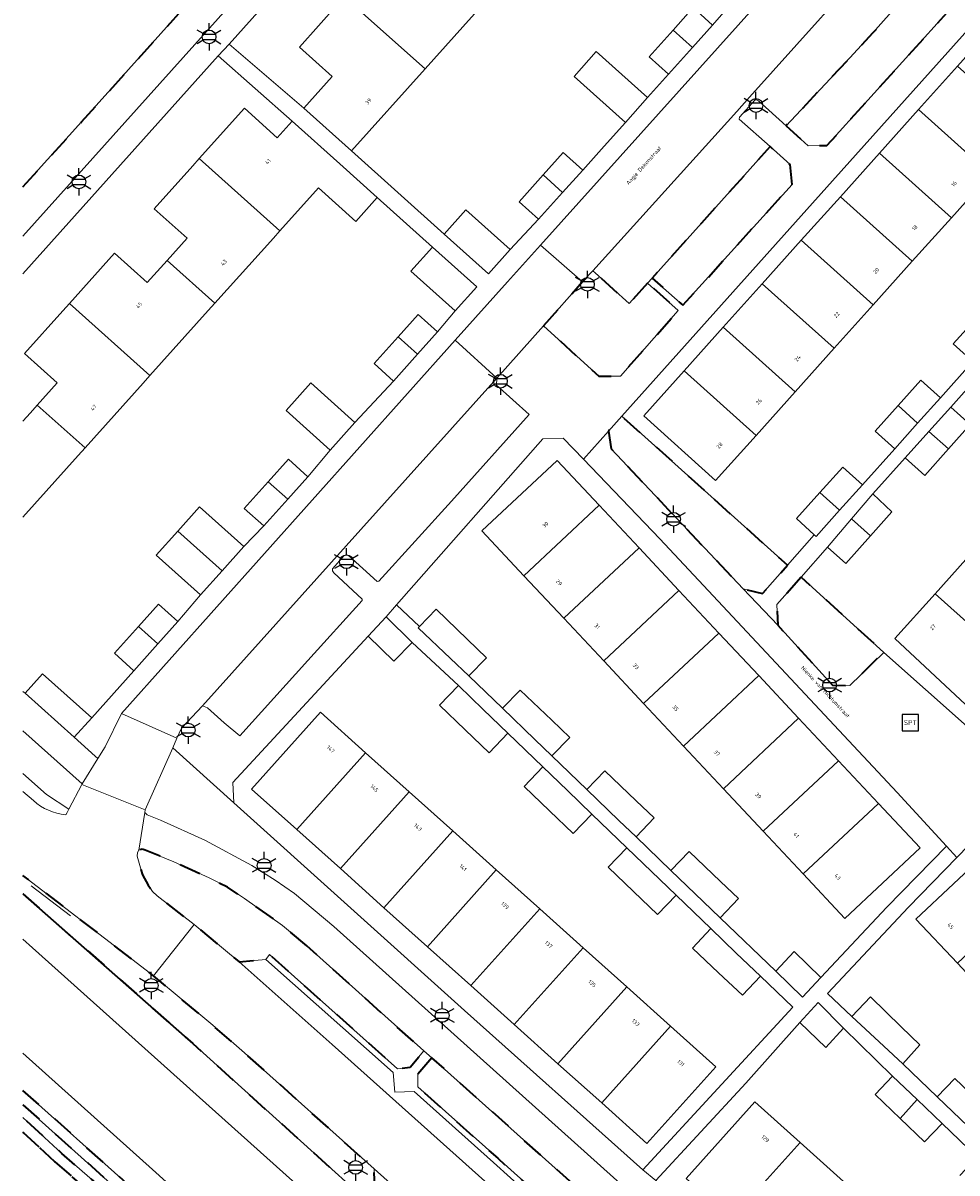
# Model space of a CAD drawing. Extents: x 105780 to 185197, y 477999 to 525027.
# Tile 22 of 256: x 105781 to 105867, y 478611 to 478717. Entities that reach past the tile are written whole.
import ezdxf
from ezdxf.enums import TextEntityAlignment as Align

# ---------------------------------------------------------------- set-up
doc = ezdxf.new("R2010")
doc.units = 0
doc.linetypes.add('XX-HIDDEN', pattern=[4, 2, -2])
for name, color, linetype, lineweight in [('B-GV-GR-MATERIAALGRENS-G', 252, 'XX-HIDDEN', 35), ('B-RO-IE-MEUBILAIR_WEGMEUBILAIR-S', 252, 'Continuous', 25), ('B-RO-IE-TERREINAFSCHEIDING_KUNSTMATIG_HEKWERK-G', 252, 'IE-TERREINAFSCHEIDING-KUNSTMATIG', 18), ('B-WE-GW-WATERGANG_SLOOT_INSTEEK-G', 252, 'Continuous', 30), ('B-XX-KG-KADASTRAAL_BEBOUWING-G', 252, 'Continuous', 20), ('B1-WE-OG-BEBOUWING-T18', 7, 'Continuous', 18), ('B1-WE-OG-TERREIN_ERF-GV', 252, 'Continuous', 18), ('B1-WE-OG-TOPOGRAFIE-T18', 10, 'Continuous', 18), ('B1-WE-VH-VERHARDING_ASFALT-GV', 252, 'Continuous', 18), ('B1-WE-VH-VERHARDING_BETONSTRAATSTEEN-GV', 252, 'Continuous', 18), ('B1-WE-VH-VERHARDING_HALFVERHARDING_SCHELP-GV', 252, 'Continuous', 18), ('B1-WE-VH-VERHARDING_OPEN-GV', 252, 'Continuous', 18), ('B1-WE-VH-VERHARDING_TEGEL-GV', 252, 'Continuous', 18)]:
    doc.layers.add(name, color=color, linetype=linetype, lineweight=lineweight)
doc.styles.add('NLCS-ISO', font='NLCS-ISO.ttf')
doc.styles.add('NLCS-ISO-M200-T18', font='NLCS-ISO.ttf', dxfattribs={"height": 0.36})
doc.linetypes.add('IE-TERREINAFSCHEIDING-KUNSTMATIG', pattern='A,4,[82,NLCS.SHX,S=0.75,R=90,X=0,Y=0],4,-2', length=10)

# ---------------------------------------------------------------- blocks, each defined once
blk = doc.blocks.new('B-SIE-WEG_LICHTMAST-SO')
at = {"ltscale": 0.1}
for p, q in [((0, 1.27), (0, 2.53)), ((-1.1, 0.63), (-2.19, 1.27)), ((1.1, 0.63), (2.19, 1.27)), ((-1.1, -0.63), (-2.19, -1.27)), ((0, -1.27), (0, -2.53)), ((1.1, -0.63), (2.19, -1.27))]:
    blk.add_line(p, q, dxfattribs=at)
at = {"flags": 128}
for points in [[(-1.16, 0.5), (1.16, 0.5)], [(-1.16, -0.5), (1.16, -0.5)]]:
    blk.add_lwpolyline(points, dxfattribs=at)
at = {"ltscale": 0.1}
blk.add_circle((0, 0), 1.27, dxfattribs=at)
at = {"style": 'NLCS-ISO'}
blk.add_attdef('TYPE', text='', height=1.8, dxfattribs=at).set_placement((0, 2.53), align=Align.BOTTOM_CENTER)
blk = doc.blocks.new('SIE-WEG_SPEELTOESTEL-SO')
at = {"flags": 128}
blk.add_lwpolyline([(-0.75, -0.75), (0.75, -0.75), (0.75, 0.75), (-0.75, 0.75)], close=True, dxfattribs=at)
at = {"style": 'NLCS-ISO'}
blk.add_text('SPT', height=0.45, dxfattribs=at).set_placement((0, 0), align=Align.MIDDLE_CENTER)

msp = doc.modelspace()

# ---------------------------------------------------------------- linework, layer by layer
at = {"layer": 'B-GV-GR-MATERIAALGRENS-G', "flags": 128}
for points in [[(105780.506, 478701.834), (105785.933, 478707.85), (105861.24, 478791.75), (105865.112, 478795.949)], [(105868.038, 478561.663), (105865.035, 478564.366), (105864.342, 478564.989), (105861.81, 478564.791), (105861.89, 478564.718), (105861.442, 478564.304), (105854.866, 478570.237), (105849.56, 478575.025), (105849.961, 478575.427), (105850.11, 478575.31), (105849.877, 478577.849), (105847.529, 478577.606), (105847.158, 478577.158), (105830.769, 478591.787), (105831.209, 478592.228), (105831.076, 478594.082), (105829.322, 478593.874), (105828.943, 478593.417), (105818.221, 478603.011), (105812.634, 478608.01), (105813.094, 478608.432), (105812.988, 478610.944), (105801.008, 478621.702), (105798.081, 478624.241), (105792.59, 478628.81), (105790.701, 478630.27), (105780.506, 478638.117)], [(105780.506, 478636.414), (105796.22, 478622.549), (105818.044, 478602.819), (105842.98, 478580.275), (105854.618, 478569.962), (105871.911, 478554.639), (105878.8, 478548.455), (105896.693, 478532.392), (105912.084, 478518.576), (105915.655, 478515.37), (105922.433, 478509.285), (105932.907, 478500), (105950.401, 478484.195), (105960.975, 478474.826), (105977.353, 478459.916), (105977.562, 478459.563), (105977.62, 478459.164), (105977.444, 478458.649), (105973.881, 478454.077), (105973.646, 478453.799), (105971.523, 478451.275), (105969.792, 478449.508), (105969.371, 478449.27), (105972.316, 478446.575), (105979.771, 478454.862), (105979.532, 478455.06), (105982.791, 478458.796), (105980.613, 478460.756), (105980.251, 478461.081), (105977.727, 478460.872), (105969.207, 478468.544), (105969.039, 478470.41), (105967.247, 478470.303), (105960.831, 478476.035), (105960.457, 478475.622), (105950.522, 478484.45), (105950.885, 478484.85), (105951.011, 478484.808), (105950.904, 478487.385), (105934.042, 478502.485), (105927.11, 478508.692), (105924.519, 478508.529), (105924.175, 478508.07), (105915.82, 478515.553), (105907.847, 478522.695), (105908.237, 478523.125), (105908.235, 478524.932), (105906.836, 478526.183), (105905.026, 478526.037), (105905.097, 478525.954), (105904.688, 478525.523), (105896.854, 478532.559), (105892.138, 478536.795), (105892.568, 478537.241), (105892.401, 478539.055), (105886.759, 478544.152), (105884.967, 478544.046), (105884.562, 478543.538), (105878.938, 478548.605), (105872.073, 478554.806), (105872.469, 478555.234), (105872.383, 478557.753), (105870.476, 478559.469), (105868.038, 478561.663)], [(105829.633, 478574.236), (105807.424, 478593.917), (105792.663, 478607.606), (105790.151, 478609.565), (105780.506, 478618.223)], [(105780.506, 478616.879), (105789.509, 478608.798), (105791.983, 478606.873), (105806.752, 478593.176), (105828.969, 478573.488), (105832.613, 478570.571), (105836.637, 478566.77), (105838.537, 478565.373), (105841.612, 478562.69), (105845.133, 478559.448), (105852.706, 478552.518), (105859.693, 478546.342), (105864.947, 478541.591), (105870.145, 478536.896), (105874.728, 478532.955), (105880.149, 478527.897), (105887.611, 478521.302), (105893.675, 478516.132), (105898.845, 478511.129), (105904.91, 478505.736), (105911.673, 478499.727), (105916.759, 478495.34), (105920.699, 478491.679), (105923.801, 478488.856), (105928.273, 478485.307), (105934.812, 478479.075), (105935.93, 478477.901), (105937.942, 478476.253), (105942.19, 478472.508), (105947.164, 478468.204), (105955.185, 478460.938), (105962.004, 478454.818), (105968.426, 478448.78), (105971.647, 478445.831), (105972.125, 478446.362), (105972.316, 478446.575), (105969.371, 478449.27), (105969.106, 478449.513), (105962.68, 478455.554), (105955.855, 478461.681), (105947.827, 478468.953), (105942.848, 478473.261), (105938.59, 478477.015), (105936.611, 478478.636), (105935.52, 478479.782), (105928.93, 478486.062), (105924.449, 478489.619), (105921.376, 478492.415), (105917.426, 478496.085), (105912.331, 478500.48), (105905.574, 478506.483), (105899.526, 478511.863), (105894.348, 478516.872), (105888.267, 478522.057), (105880.822, 478528.637), (105875.395, 478533.7), (105870.806, 478537.646), (105865.617, 478542.333), (105860.359, 478547.087), (105853.375, 478553.261), (105845.809, 478560.185), (105842.279, 478563.435), (105839.164, 478566.154), (105837.279, 478567.54), (105833.27, 478571.326), (105829.633, 478574.236)], [(105850.887, 478552.665), (105845.951, 478556.993), (105838.343, 478564.161), (105835.198, 478566.9), (105827.016, 478574.069), (105820.828, 478579.783), (105814.201, 478585.362), (105808.317, 478590.67), (105798.275, 478599.969), (105794.894, 478603.012), (105784.108, 478612.378), (105780.506, 478615.696)], [(105861.194, 478542.37), (105850.238, 478551.905), (105845.302, 478556.233), (105837.694, 478563.401), (105834.549, 478566.14), (105826.367, 478573.309), (105820.179, 478579.023), (105813.552, 478584.602), (105807.668, 478589.91), (105797.626, 478599.209), (105794.245, 478602.252), (105783.459, 478611.618), (105780.506, 478614.338)], [(105780.506, 478614.338), (105783.459, 478611.618), (105794.245, 478602.252), (105797.626, 478599.209), (105807.668, 478589.91), (105813.552, 478584.602), (105820.179, 478579.023), (105826.367, 478573.309), (105834.549, 478566.14), (105837.694, 478563.401), (105845.302, 478556.233), (105850.238, 478551.905), (105861.194, 478542.37), (105867.212, 478536.859), (105879.013, 478526.038), (105883.983, 478521.271), (105890.442, 478515.793), (105894.601, 478512.175), (105904.846, 478503.249), (105908.43, 478500.037), (105915.7, 478493.849), (105920.569, 478489.352), (105925.032, 478485.362), (105929.749, 478481.355), (105934.917, 478476.219), (105940.806, 478470.764), (105947.861, 478464.497), (105950.634, 478461.882), (105955.683, 478457.216), (105960.147, 478453.406), (105965.466, 478448.785), (105970.147, 478444.172), (105970.818, 478444.912), (105966.116, 478449.546), (105960.797, 478454.167), (105956.333, 478457.977), (105951.284, 478462.643), (105948.511, 478465.258), (105941.456, 478471.525), (105935.567, 478476.979), (105930.398, 478482.115), (105925.681, 478486.122), (105921.218, 478490.112), (105916.349, 478494.609), (105909.079, 478500.797), (105905.495, 478504.009), (105895.25, 478512.935), (105891.091, 478516.553), (105884.632, 478522.031), (105879.662, 478526.798), (105867.861, 478537.619), (105861.843, 478543.13), (105850.887, 478552.665)]]:
    msp.add_lwpolyline(points, dxfattribs=at)
for points in [[(105866.274, 478718.242), (105866.305, 478720.124), (105864.187, 478721.949), (105864.136, 478721.728), (105859.148, 478716.074), (105857.003, 478713.777), (105851.122, 478707.48), (105853.156, 478705.625), (105854.897, 478705.666)], [(105851.666, 478702.041), (105851.483, 478703.893), (105849.629, 478705.555), (105843.274, 478698.467), (105838.728, 478693.397), (105841.556, 478690.874)], [(105838.303, 478692.923), (105836.604, 478691.028), (105833.437, 478693.879), (105833.224, 478694.071), (105832.993, 478693.816), (105832.288, 478693.036), (105828.665, 478688.979), (105833.779, 478684.318), (105835.806, 478684.323), (105841.137, 478690.395)], [(105843.578, 478673.734), (105835.914, 478680.607), (105834.689, 478679.239), (105834.92, 478677.605), (105847.14, 478664.625), (105848.922, 478664.198), (105851.232, 478666.81)], [(105852.502, 478665.709), (105850.261, 478663.183), (105850.34, 478661.257), (105855.411, 478655.733), (105857, 478655.689), (105860.149, 478658.751)], [(105806.781, 478631.583), (105804.53, 478633.487), (105800.988, 478635.987), (105799.422, 478637.022), (105797.718, 478637.883), (105794.448, 478639.368), (105791.823, 478640.452), (105791.525, 478640.536), (105791.209, 478640.442), (105791.089, 478640.222), (105791.066, 478639.888), (105791.565, 478638.178), (105792.079, 478637.222), (105792.498, 478636.635), (105792.908, 478636.223), (105796.335, 478633.556), (105800.494, 478630.109), (105802.97, 478630.34), (105803.312, 478630.797), (105815.161, 478620.222), (105816.334, 478620.38), (105817.587, 478621.877)], [(105818.351, 478621.237), (105817.031, 478619.707), (105817.049, 478618.537), (105824.432, 478611.933), (105832.568, 478604.657), (105833.706, 478604.798), (105834.996, 478606.336)]]:
    msp.add_lwpolyline(points, close=True, dxfattribs=at)
at = {"layer": 'B-RO-IE-TERREINAFSCHEIDING_KUNSTMATIG_HEKWERK-G', "flags": 128}
msp.add_lwpolyline([(105784.898, 478634.36), (105781.269, 478637.157)], dxfattribs=at)
at = {"layer": 'B-WE-GW-WATERGANG_SLOOT_INSTEEK-G', "flags": 128}
for points in [[(105818.044, 478602.819), (105796.22, 478622.549), (105780.506, 478636.414)], [(105780.506, 478632.221), (105781.4, 478631.424), (105839.296, 478579.498)], [(105780.506, 478621.668), (105792.497, 478610.911), (105805.236, 478599.405), (105835.763, 478572.217), (105903.277, 478511.647), (105916.259, 478500), (105944.555, 478474.693), (105966.967, 478454.514), (105969.208, 478452.682), (105971.687, 478455.556), (105974.176, 478458.442), (105967.617, 478464.499), (105928.137, 478500), (105910.009, 478516.259), (105890.84, 478533.452), (105839.296, 478579.498), (105781.4, 478631.424), (105780.506, 478632.221)], [(105835.763, 478572.217), (105805.236, 478599.405), (105792.497, 478610.911), (105780.506, 478621.668)], [(105780.506, 478618.223), (105790.151, 478609.565)]]:
    msp.add_lwpolyline(points, dxfattribs=at)
at = {"layer": 'B-XX-KG-KADASTRAAL_BEBOUWING-G', "flags": 128}
for points in [[(105823.714, 478719.443), (105819.291, 478723.409), (105818.65, 478722.694), (105817.455, 478721.361), (105814.425, 478724.079), (105810.252, 478719.426), (105817.705, 478712.742), (105823.073, 478718.728)], [(105817.705, 478712.742), (105810.252, 478719.426), (105809.603, 478718.702), (105806.083, 478714.776), (105809.113, 478712.059), (105806.483, 478709.126), (105810.905, 478705.16)], [(105844.317, 478716.804), (105842.516, 478718.418), (105840.654, 478716.34), (105842.455, 478714.726)], [(105842.455, 478714.726), (105840.654, 478716.34), (105838.438, 478713.867), (105840.239, 478712.253)], [(105833.556, 478714.345), (105831.501, 478712.051), (105836.245, 478707.801), (105838.3, 478710.095)], [(105866.977, 478713.007), (105863.364, 478708.979), (105870.019, 478703.01), (105873.632, 478707.039)], [(105809.827, 478703.958), (105805.405, 478707.924), (105804.026, 478706.386), (105800.995, 478709.104), (105796.822, 478704.45), (105804.275, 478697.767), (105807.844, 478701.746), (105811.308, 478698.639), (105813.292, 478700.85)], [(105863.364, 478708.979), (105859.751, 478704.95), (105866.407, 478698.981), (105870.019, 478703.01)], [(105832.297, 478703.391), (105830.496, 478705.005), (105828.641, 478702.935), (105830.442, 478701.321)], [(105859.751, 478704.95), (105856.138, 478700.921), (105862.793, 478694.952), (105866.407, 478698.981)], [(105804.275, 478697.767), (105796.822, 478704.45), (105796.221, 478703.78), (105792.654, 478699.801), (105795.684, 478697.084), (105793.844, 478695.032), (105798.265, 478691.067), (105803.673, 478697.096)], [(105830.442, 478701.321), (105828.641, 478702.935), (105826.418, 478700.454), (105828.219, 478698.84)], [(105856.138, 478700.921), (105852.525, 478696.893), (105859.181, 478690.924), (105862.793, 478694.952)], [(105819.485, 478697.465), (105823.58, 478693.793), (105825.583, 478696.027), (105821.488, 478699.699)], [(105852.525, 478696.893), (105848.912, 478692.864), (105855.567, 478686.895), (105859.181, 478690.924)], [(105798.265, 478691.067), (105793.844, 478695.032), (105793.232, 478694.35), (105792.005, 478692.982), (105788.975, 478695.699), (105784.805, 478691.05), (105792.257, 478684.367), (105797.653, 478690.384)], [(105818.406, 478696.263), (105816.404, 478694.03), (105820.499, 478690.357), (105822.501, 478692.591)], [(105848.912, 478692.864), (105845.299, 478688.835), (105851.955, 478682.866), (105855.567, 478686.895)], [(105792.257, 478684.367), (105784.805, 478691.05), (105784.181, 478690.354), (105780.636, 478686.401), (105783.666, 478683.683), (105781.83, 478681.636), (105786.252, 478677.67), (105791.633, 478683.671)], [(105818.873, 478688.411), (105817.072, 478690.025), (105815.217, 478687.954), (105817.017, 478686.34)], [(105870.515, 478688.026), (105868.705, 478689.649), (105866.589, 478687.292), (105868.4, 478685.667)], [(105817.017, 478686.34), (105815.217, 478687.954), (105812.994, 478685.474), (105814.795, 478683.86)], [(105845.299, 478688.835), (105841.686, 478684.807), (105848.342, 478678.838), (105851.955, 478682.866)], [(105841.686, 478684.807), (105837.939, 478680.629), (105844.595, 478674.66), (105848.342, 478678.838)], [(105808.938, 478677.467), (105811.22, 478680.013), (105807.127, 478683.684), (105804.844, 478681.139)], [(105865.396, 478682.317), (105863.582, 478683.943), (105861.475, 478681.596), (105863.29, 478679.968)], [(105863.29, 478679.968), (105861.475, 478681.596), (105859.353, 478679.233), (105861.171, 478677.604)], [(105866.353, 478681.46), (105864.328, 478679.2), (105866.131, 478677.584), (105868.158, 478679.852)], [(105866.131, 478677.584), (105864.328, 478679.2), (105862.129, 478676.746), (105863.939, 478675.133)], [(105806.86, 478675.007), (105805.059, 478676.621), (105803.203, 478674.55), (105805.003, 478672.935)], [(105833.824, 478672.369), (105829.942, 478676.516), (105822.977, 478669.997), (105826.861, 478665.849)], [(105858.181, 478674.269), (105856.367, 478675.907), (105854.242, 478673.547), (105856.067, 478671.911)], [(105805.003, 478672.935), (105803.203, 478674.55), (105800.981, 478672.07), (105802.782, 478670.456)], [(105856.067, 478671.911), (105854.242, 478673.547), (105852.071, 478671.136), (105853.724, 478669.627), (105853.887, 478669.479)], [(105859.141, 478673.412), (105857.183, 478671.102), (105858.929, 478669.536), (105860.912, 478671.748)], [(105794.832, 478669.975), (105798.927, 478666.303), (105800.93, 478668.537), (105796.835, 478672.209)], [(105837.515, 478668.428), (105833.824, 478672.369), (105826.861, 478665.849), (105830.55, 478661.909)], [(105858.929, 478669.536), (105857.183, 478671.102), (105854.962, 478668.482), (105856.632, 478666.973)], [(105794.832, 478669.975), (105792.829, 478667.741), (105796.924, 478664.07), (105798.927, 478666.303)], [(105841.205, 478664.487), (105837.515, 478668.428), (105830.55, 478661.909), (105834.238, 478657.97)], [(105868.511, 478668.197), (105864.906, 478664.176), (105871.561, 478658.208), (105875.167, 478662.228)], [(105844.895, 478660.545), (105841.205, 478664.487), (105834.238, 478657.97), (105837.931, 478654.025)], [(105864.906, 478664.176), (105861.19, 478660.033), (105867.719, 478653.923), (105871.561, 478658.208)], [(105794.847, 478661.603), (105793.046, 478663.217), (105791.193, 478661.149), (105792.993, 478659.534)], [(105817.194, 478661.14), (105817.069, 478661.01), (105820.072, 478658.176), (105821.757, 478656.585), (105823.39, 478658.234), (105821.641, 478659.935), (105818.741, 478662.755)], [(105812.438, 478660.259), (105814.832, 478657.925), (105816.524, 478659.654), (105814.103, 478662.049)], [(105792.993, 478659.534), (105791.193, 478661.149), (105788.968, 478658.666), (105790.769, 478657.052)], [(105848.586, 478656.603), (105844.895, 478660.545), (105837.931, 478654.025), (105841.622, 478650.083)], [(105780.7, 478654.973), (105785.251, 478650.895), (105786.865, 478652.696), (105782.314, 478656.774)], [(105852.277, 478652.661), (105848.586, 478656.603), (105841.622, 478650.083), (105845.314, 478646.14)], [(105820.799, 478655.675), (105819.056, 478653.865), (105821.422, 478651.591), (105823.634, 478649.464), (105825.372, 478651.27), (105823.098, 478653.46)], [(105824.877, 478653.581), (105827.871, 478650.698), (105829.451, 478649.176), (105831.096, 478650.884), (105829.438, 478652.465), (105826.501, 478655.267)], [(105812.211, 478649.461), (105808.031, 478653.209), (105801.661, 478646.106), (105805.841, 478642.358)], [(105855.967, 478648.719), (105852.277, 478652.661), (105845.314, 478646.14), (105849.004, 478642.199)], [(105805.841, 478642.358), (105809.872, 478638.743), (105816.242, 478645.846), (105812.211, 478649.461)], [(105859.658, 478644.776), (105855.967, 478648.719), (105849.004, 478642.199), (105852.695, 478638.257)], [(105828.614, 478648.148), (105826.878, 478646.346), (105829.212, 478644.102), (105831.42, 478641.98), (105833.151, 478643.778), (105830.882, 478645.964)], [(105832.671, 478646.076), (105835.654, 478643.204), (105837.231, 478641.686), (105838.911, 478643.43), (105837.249, 478645.015), (105834.33, 478647.799)], [(105820.273, 478642.231), (105816.242, 478645.846), (105809.872, 478638.743), (105813.903, 478635.128)], [(105859.658, 478644.776), (105852.695, 478638.257), (105856.556, 478634.133), (105863.519, 478640.653)], [(105824.304, 478638.616), (105820.273, 478642.231), (105813.903, 478635.128), (105817.934, 478631.513)], [(105836.392, 478640.656), (105834.664, 478638.861), (105837.003, 478636.613), (105839.206, 478634.496), (105840.93, 478636.286), (105838.665, 478638.467)], [(105840.458, 478638.578), (105843.437, 478635.71), (105845.011, 478634.195), (105846.726, 478635.976), (105845.06, 478637.565), (105842.153, 478640.338)], [(105873.929, 478636.497), (105870.091, 478640.596), (105863.128, 478634.075), (105866.965, 478629.977)], [(105828.318, 478635.016), (105824.304, 478638.616), (105817.934, 478631.513), (105821.948, 478627.913)], [(105832.338, 478631.411), (105828.318, 478635.016), (105821.948, 478627.913), (105825.968, 478624.308)], [(105844.149, 478633.185), (105842.45, 478631.377), (105844.871, 478629.11), (105847.087, 478627.035), (105848.758, 478628.775), (105846.504, 478630.932)], [(105836.377, 478627.788), (105832.338, 478631.411), (105825.968, 478624.308), (105830.007, 478620.685)], [(105850.156, 478629.241), (105852.626, 478626.858), (105854.323, 478628.664), (105851.864, 478631.076)], [(105840.427, 478624.156), (105836.377, 478627.788), (105830.007, 478620.685), (105834.057, 478617.053)], [(105852.389, 478624.502), (105854.786, 478622.203), (105856.42, 478623.977), (105854.089, 478626.347)], [(105857.212, 478625.071), (105860.17, 478622.302), (105861.909, 478620.675), (105863.487, 478622.424), (105861.774, 478624.091), (105858.919, 478626.87)], [(105840.427, 478624.156), (105834.057, 478617.053), (105838.237, 478613.305), (105844.607, 478620.408)], [(105860.962, 478619.542), (105859.343, 478617.846), (105861.67, 478615.62), (105863.238, 478617.369)], [(105865.086, 478617.623), (105867.955, 478614.866), (105869.665, 478613.224), (105871.298, 478614.924), (105869.53, 478616.622), (105866.718, 478619.322)], [(105852.413, 478613.407), (105848.233, 478617.155), (105841.864, 478610.053), (105846.044, 478606.305)], [(105863.238, 478617.369), (105861.67, 478615.62), (105863.932, 478613.457), (105865.555, 478615.156)], [(105856.443, 478609.792), (105852.413, 478613.407), (105846.044, 478606.305), (105850.074, 478602.69)]]:
    msp.add_lwpolyline(points, close=True, dxfattribs=at)
for points in [[(105786.252, 478677.67), (105781.83, 478681.636), (105781.191, 478680.924), (105780.506, 478680.161)], [(105780.506, 478671.265), (105785.613, 478676.958), (105786.252, 478677.67)]]:
    msp.add_lwpolyline(points, dxfattribs=at)
at = {"layer": 'B1-WE-OG-TERREIN_ERF-GV', "flags": 128}
for points in [[(105818.176, 478735.827), (105799.568, 478715.047), (105806.483, 478709.126), (105809.113, 478712.059), (105806.083, 478714.776), (105809.603, 478718.702)], [(105823.073, 478718.728), (105817.705, 478712.742), (105810.905, 478705.16), (105819.485, 478697.465), (105821.488, 478699.699), (105825.583, 478696.027), (105828.219, 478698.84), (105826.418, 478700.454), (105828.641, 478702.935), (105830.496, 478705.005), (105832.297, 478703.391), (105834.27, 478705.596), (105836.245, 478707.801), (105831.501, 478712.051), (105833.556, 478714.345), (105838.3, 478710.095), (105840.239, 478712.253), (105838.438, 478713.867), (105840.654, 478716.34), (105842.516, 478718.418), (105844.317, 478716.804), (105846.402, 478719.243)], [(105884.471, 478719.125), (105880.858, 478715.096), (105877.245, 478711.067), (105873.632, 478707.039), (105870.019, 478703.01), (105866.407, 478698.981), (105862.793, 478694.952), (105859.181, 478690.924), (105855.567, 478686.895), (105851.955, 478682.866), (105848.342, 478678.838), (105844.595, 478674.66), (105837.939, 478680.629), (105841.686, 478684.807), (105845.299, 478688.835), (105848.912, 478692.864), (105852.525, 478696.893), (105856.138, 478700.921), (105859.751, 478704.95), (105863.364, 478708.979), (105866.977, 478713.007), (105870.59, 478717.036)], [(105868.217, 478716.677), (105855.416, 478702.383), (105835.914, 478680.607), (105843.578, 478673.734), (105851.232, 478666.81), (105853.724, 478669.627), (105852.071, 478671.136), (105854.242, 478673.547), (105856.367, 478675.907), (105858.181, 478674.269), (105861.171, 478677.604), (105859.353, 478679.233), (105861.475, 478681.596), (105863.582, 478683.943), (105865.396, 478682.317), (105868.4, 478685.667), (105866.589, 478687.292), (105868.705, 478689.649)], [(105792.654, 478699.801), (105796.221, 478703.78), (105796.822, 478704.45), (105800.995, 478709.104), (105804.026, 478706.386), (105805.405, 478707.924), (105798.578, 478713.944), (105780.506, 478693.797)], [(105780.506, 478655.139), (105780.7, 478654.973), (105782.314, 478656.774), (105786.865, 478652.696), (105790.769, 478657.052), (105788.968, 478658.666), (105791.193, 478661.149), (105793.046, 478663.217), (105794.847, 478661.603), (105796.924, 478664.07), (105792.829, 478667.741), (105794.832, 478669.975), (105796.835, 478672.209), (105800.93, 478668.537), (105802.782, 478670.456), (105800.981, 478672.07), (105803.203, 478674.55), (105805.059, 478676.621), (105806.86, 478675.007), (105808.938, 478677.467), (105804.844, 478681.139), (105807.127, 478683.684), (105811.22, 478680.013), (105814.795, 478683.86), (105812.994, 478685.474), (105815.217, 478687.954), (105817.072, 478690.025), (105818.873, 478688.411), (105820.499, 478690.357), (105816.404, 478694.03), (105818.406, 478696.263), (105813.292, 478700.85), (105811.308, 478698.639), (105807.844, 478701.746), (105804.275, 478697.767), (105803.673, 478697.096), (105798.265, 478691.067), (105797.653, 478690.384), (105792.257, 478684.367), (105791.633, 478683.671), (105786.252, 478677.67), (105785.613, 478676.958), (105780.506, 478671.265)], [(105780.506, 478680.161), (105781.191, 478680.924), (105781.83, 478681.636), (105783.666, 478683.683), (105780.636, 478686.401), (105784.181, 478690.354), (105784.805, 478691.05), (105788.975, 478695.699), (105792.005, 478692.982), (105793.232, 478694.35), (105793.844, 478695.032), (105795.684, 478697.084), (105792.654, 478699.801)], [(105869.357, 478684.811), (105866.353, 478681.46), (105868.158, 478679.852), (105866.131, 478677.584), (105863.939, 478675.133), (105862.129, 478676.746), (105859.141, 478673.412), (105860.912, 478671.748), (105858.929, 478669.536), (105856.632, 478666.973), (105854.962, 478668.482), (105852.502, 478665.709), (105860.149, 478658.751), (105867.856, 478651.909)], [(105867.719, 478653.923), (105861.19, 478660.033), (105864.906, 478664.176), (105868.511, 478668.197)], [(105905.059, 478606.228), (105880.355, 478632.421), (105871.245, 478642.303), (105869.151, 478642.059), (105866.92, 478639.77), (105862.447, 478635.181), (105854.948, 478627.19), (105857.212, 478625.071), (105858.919, 478626.87), (105861.774, 478624.091), (105863.487, 478622.424), (105861.909, 478620.675), (105865.086, 478617.623), (105866.718, 478619.322), (105869.53, 478616.622), (105871.298, 478614.924), (105869.665, 478613.224), (105872.895, 478610.12), (105874.529, 478611.821), (105877.293, 478609.167)], [(105867.185, 478610.347), (105868.809, 478612.048), (105865.555, 478615.156), (105863.932, 478613.457), (105861.67, 478615.62), (105859.343, 478617.846), (105860.962, 478619.542), (105856.42, 478623.977), (105854.786, 478622.203), (105852.389, 478624.502), (105847.403, 478618.872), (105839.063, 478609.891)]]:
    msp.add_lwpolyline(points, dxfattribs=at)
for points in [[(105839.446, 478669.265), (105832.358, 478676.634), (105830.499, 478678.567), (105828.611, 478678.529), (105815.071, 478663.151), (105817.194, 478661.14), (105818.741, 478662.755), (105821.641, 478659.935), (105823.39, 478658.234), (105821.757, 478656.585), (105824.877, 478653.581), (105826.501, 478655.267), (105829.438, 478652.465), (105831.096, 478650.884), (105829.451, 478649.176), (105832.671, 478646.076), (105834.33, 478647.799), (105837.249, 478645.015), (105838.911, 478643.43), (105837.231, 478641.686), (105840.458, 478638.578), (105842.153, 478640.338), (105845.06, 478637.565), (105846.726, 478635.976), (105845.011, 478634.195), (105850.156, 478629.241), (105851.864, 478631.076), (105854.323, 478628.664), (105860.439, 478635.177), (105865.968, 478640.806), (105861.402, 478645.776)], [(105841.622, 478650.083), (105837.931, 478654.025), (105834.238, 478657.97), (105830.55, 478661.909), (105826.861, 478665.849), (105822.977, 478669.997), (105829.942, 478676.516), (105833.824, 478672.369), (105837.515, 478668.428), (105841.205, 478664.487), (105844.895, 478660.545), (105848.586, 478656.603), (105852.277, 478652.661), (105855.967, 478648.719), (105859.658, 478644.776), (105863.519, 478640.653), (105856.556, 478634.133), (105852.695, 478638.257), (105849.004, 478642.199), (105845.314, 478646.14)], [(105821.422, 478651.591), (105819.056, 478653.865), (105820.799, 478655.675), (105816.524, 478659.654), (105814.832, 478657.925), (105812.438, 478660.259), (105799.917, 478646.699), (105800.003, 478644.842), (105821.361, 478625.625), (105837.863, 478610.854), (105851.728, 478625.933), (105848.758, 478628.775), (105847.087, 478627.035), (105844.871, 478629.11), (105842.45, 478631.377), (105844.149, 478633.185), (105840.93, 478636.286), (105839.206, 478634.496), (105837.003, 478636.613), (105834.664, 478638.861), (105836.392, 478640.656), (105833.151, 478643.778), (105831.42, 478641.98), (105829.212, 478644.102), (105826.878, 478646.346), (105828.614, 478648.148), (105825.372, 478651.27), (105823.634, 478649.464)], [(105812.211, 478649.461), (105816.242, 478645.846), (105820.273, 478642.231), (105824.304, 478638.616), (105828.318, 478635.016), (105832.338, 478631.411), (105836.377, 478627.788), (105840.427, 478624.156), (105844.607, 478620.408), (105838.237, 478613.305), (105834.057, 478617.053), (105830.007, 478620.685), (105825.968, 478624.308), (105821.948, 478627.913), (105817.934, 478631.513), (105813.903, 478635.128), (105809.872, 478638.743), (105805.841, 478642.358), (105801.661, 478646.106), (105808.031, 478653.209)], [(105863.128, 478634.075), (105870.091, 478640.596), (105873.929, 478636.497), (105877.629, 478632.545), (105881.33, 478628.592), (105885.03, 478624.64), (105888.731, 478620.688), (105892.432, 478616.735), (105896.118, 478612.798), (105899.808, 478608.857), (105903.67, 478604.732), (105896.705, 478598.212), (105892.845, 478602.335), (105889.153, 478606.278), (105885.467, 478610.215), (105881.767, 478614.167), (105878.066, 478618.12), (105874.366, 478622.072), (105870.665, 478626.025), (105866.965, 478629.977)], [(105860.474, 478606.177), (105864.505, 478602.562), (105868.52, 478598.962), (105872.54, 478595.356), (105876.56, 478591.752), (105880.605, 478588.125), (105884.809, 478584.354), (105878.439, 478577.252), (105874.236, 478581.022), (105870.21, 478584.632), (105866.17, 478588.255), (105862.15, 478591.86), (105858.136, 478595.46), (105854.105, 478599.075), (105850.074, 478602.69), (105846.044, 478606.305), (105841.864, 478610.053), (105848.233, 478617.155), (105852.413, 478613.407), (105856.443, 478609.792)]]:
    msp.add_lwpolyline(points, close=True, dxfattribs=at)
at = {"layer": 'B1-WE-VH-VERHARDING_ASFALT-GV', "flags": 128}
for points in [[(105847.4, 478771.87), (105851.436, 478776.175), (105851.714, 478776.275), (105852.054, 478776.279), (105852.58, 478776.142), (105853.969, 478774.894), (105855.62, 478776.825), (105854.231, 478778.073), (105854.03, 478778.593), (105853.996, 478778.924), (105854.06, 478779.221), (105854.477, 478779.739), (105870.109, 478797.184), (105868.009, 478799.112), (105866.294, 478797.232), (105865.112, 478795.949), (105861.24, 478791.75), (105785.933, 478707.85), (105780.506, 478701.834)], [(105780.506, 478697.274), (105847.4, 478771.87)], [(105859.497, 478731.106), (105828.401, 478696.451), (105832.288, 478693.036), (105832.993, 478693.816), (105833.224, 478694.071), (105846.548, 478708.804), (105847.738, 478710.131), (105861.152, 478725.081)], [(105780.506, 478647.543), (105782.677, 478645.604), (105784.743, 478644.25), (105785.943, 478646.527), (105785.973, 478646.585), (105780.506, 478651.502)], [(105852.588, 478594.484), (105809.254, 478633.371), (105805.637, 478636.446), (105803.847, 478637.685), (105801.689, 478639.035), (105797.332, 478641.381), (105793.242, 478643.239), (105791.996, 478643.72), (105791.792, 478643.923), (105791.209, 478640.442), (105791.525, 478640.536), (105791.823, 478640.452), (105794.448, 478639.368), (105797.718, 478637.883), (105799.422, 478637.022), (105800.988, 478635.987), (105804.53, 478633.487), (105806.781, 478631.583), (105817.587, 478621.877), (105818.351, 478621.237), (105834.996, 478606.336)]]:
    msp.add_lwpolyline(points, dxfattribs=at)
for points in [[(105811.775, 478670.129), (105824.363, 478684.145), (105820.493, 478687.654), (105789.616, 478653.108), (105794.754, 478650.814), (105795.162, 478651.728), (105797.113, 478653.806)], [(105823.231, 478609.804), (105809.119, 478622.467), (105800.494, 478630.109), (105796.335, 478633.556), (105792.59, 478628.81), (105798.081, 478624.241), (105801.008, 478621.702), (105812.988, 478610.944), (105819.867, 478604.788), (105849.877, 478577.849), (105856.477, 478572.027), (105864.342, 478564.989), (105865.035, 478564.366), (105869.003, 478568.822), (105867.082, 478570.543), (105848.542, 478587.091)]]:
    msp.add_lwpolyline(points, close=True, dxfattribs=at)
at = {"layer": 'B1-WE-VH-VERHARDING_BETONSTRAATSTEEN-GV', "flags": 128}
for points in [[(105861.152, 478725.081), (105847.738, 478710.131), (105846.548, 478708.804), (105833.224, 478694.071), (105833.437, 478693.879), (105836.604, 478691.028), (105838.303, 478692.923), (105838.728, 478693.397), (105843.274, 478698.467), (105849.629, 478705.555), (105846.786, 478708.103), (105846.806, 478708.29), (105848.241, 478709.883), (105848.387, 478709.9), (105848.558, 478709.8), (105851.122, 478707.48), (105857.003, 478713.777), (105859.148, 478716.074), (105864.136, 478721.728)], [(105791.066, 478639.888), (105791.089, 478640.222), (105791.209, 478640.442), (105791.792, 478643.923), (105791.808, 478644.172), (105785.943, 478646.527), (105784.743, 478644.25), (105784.578, 478643.938), (105784.466, 478643.725)], [(105781.477, 478645.041), (105780.506, 478645.872)], [(105780.506, 478638.117), (105790.701, 478630.27), (105792.59, 478628.81), (105796.335, 478633.556), (105792.908, 478636.223), (105792.498, 478636.635), (105792.079, 478637.222), (105791.565, 478638.178), (105791.066, 478639.888)]]:
    msp.add_lwpolyline(points, dxfattribs=at)
for points in [[(105832.288, 478693.036), (105828.401, 478696.451), (105825.341, 478693.047), (105820.493, 478687.654), (105824.363, 478684.145), (105828.665, 478688.979)], [(105820.143, 478672.76), (105827.334, 478680.761), (105824.32, 478683.492), (105824.363, 478684.145), (105811.775, 478670.129), (105797.113, 478653.806), (105797.572, 478653.631), (105799.115, 478652.223), (105800.561, 478651.017), (105806.857, 478657.989), (105811.89, 478663.562), (105811.875, 478663.689), (105809.257, 478666.114), (105809.14, 478666.314), (105809.142, 478666.481), (105810.231, 478667.716), (105810.454, 478667.755), (105810.632, 478667.724), (105813.288, 478665.32), (105813.439, 478665.332)], [(105794.358, 478649.921), (105794.754, 478650.814), (105789.616, 478653.108), (105788.097, 478650.007), (105787.434, 478648.939), (105785.973, 478646.585), (105785.943, 478646.527), (105791.808, 478644.172)], [(105832.352, 478602.513), (105827.233, 478607.048), (105827.185, 478608.713), (105824.048, 478611.532), (105816.712, 478618.126), (105814.923, 478618.053), (105814.751, 478619.877), (105802.97, 478630.34), (105800.494, 478630.109), (105809.119, 478622.467), (105823.231, 478609.804), (105848.542, 478587.091), (105867.082, 478570.543), (105866.912, 478573.291), (105861.029, 478578.528), (105851.609, 478586.914), (105849.737, 478586.861), (105849.522, 478588.734), (105834.041, 478602.62)], [(105819.867, 478604.788), (105812.988, 478610.944), (105813.094, 478608.432), (105818.637, 478603.46), (105829.322, 478593.874), (105831.076, 478594.082), (105831.209, 478592.228), (105836.054, 478587.827), (105847.529, 478577.606), (105849.877, 478577.849)]]:
    msp.add_lwpolyline(points, close=True, dxfattribs=at)
at = {"layer": 'B1-WE-VH-VERHARDING_BETONSTRAATSTEEN-GV'}
msp.add_lwpolyline([(105784.466, 478643.725, -0.1652111), (105781.477, 478645.041)], format="xyb", dxfattribs=at)
at = {"layer": 'B1-WE-VH-VERHARDING_HALFVERHARDING_SCHELP-GV', "flags": 128}
for points in [[(105828.969, 478573.488), (105806.752, 478593.176), (105791.983, 478606.873), (105789.509, 478608.798), (105780.506, 478616.879)], [(105780.506, 478615.696), (105784.108, 478612.378), (105794.894, 478603.012)]]:
    msp.add_lwpolyline(points, dxfattribs=at)
at = {"layer": 'B1-WE-VH-VERHARDING_OPEN-GV', "flags": 128}
for points in [[(105784.466, 478643.725), (105784.578, 478643.938), (105784.743, 478644.25), (105782.677, 478645.604), (105780.506, 478647.543)], [(105780.506, 478645.872), (105781.477, 478645.041)]]:
    msp.add_lwpolyline(points, dxfattribs=at)
at = {"layer": 'B1-WE-VH-VERHARDING_OPEN-GV'}
msp.add_lwpolyline([(105781.477, 478645.041, 0.1652111), (105784.466, 478643.725)], format="xyb", dxfattribs=at)
at = {"layer": 'B1-WE-VH-VERHARDING_TEGEL-GV', "flags": 128}
for points in [[(105818.176, 478735.827), (105837.693, 478757.622), (105849.124, 478770.318), (105852.274, 478767.515), (105852.846, 478768.159), (105855.62, 478771.283), (105855.686, 478771.534), (105855.687, 478771.54), (105855.589, 478771.742), (105853.217, 478773.924), (105853.25, 478774.062), (105853.969, 478774.894), (105852.58, 478776.142), (105852.054, 478776.279), (105851.714, 478776.275), (105851.436, 478776.175), (105847.4, 478771.87), (105780.506, 478697.274)], [(105780.506, 478693.797), (105798.578, 478713.944), (105799.568, 478715.047), (105818.176, 478735.827)], [(105846.402, 478719.243), (105844.317, 478716.804), (105842.455, 478714.726), (105840.239, 478712.253), (105838.3, 478710.095), (105836.245, 478707.801), (105834.27, 478705.596), (105832.297, 478703.391), (105830.442, 478701.321), (105828.219, 478698.84), (105825.583, 478696.027), (105823.58, 478693.793), (105819.485, 478697.465), (105810.905, 478705.16), (105806.483, 478709.126), (105799.568, 478715.047), (105798.578, 478713.944), (105805.405, 478707.924), (105809.827, 478703.958), (105813.292, 478700.85), (105818.406, 478696.263), (105822.501, 478692.591), (105820.499, 478690.357), (105818.873, 478688.411), (105817.017, 478686.34), (105814.795, 478683.86), (105811.22, 478680.013), (105808.938, 478677.467), (105806.86, 478675.007), (105805.003, 478672.935), (105802.782, 478670.456), (105800.93, 478668.537), (105798.927, 478666.303), (105796.924, 478664.07), (105794.847, 478661.603), (105792.993, 478659.534), (105790.769, 478657.052), (105786.865, 478652.696), (105785.251, 478650.895), (105787.192, 478649.156), (105787.434, 478648.939), (105788.097, 478650.007), (105789.616, 478653.108), (105820.493, 478687.654), (105825.341, 478693.047), (105828.401, 478696.451), (105859.497, 478731.106)], [(105866.274, 478718.242), (105854.897, 478705.666), (105853.156, 478705.625), (105851.122, 478707.48), (105848.558, 478709.8), (105848.387, 478709.9), (105848.241, 478709.883), (105846.806, 478708.29), (105846.786, 478708.103), (105849.629, 478705.555), (105851.483, 478703.893), (105851.666, 478702.041), (105841.556, 478690.874), (105838.728, 478693.397), (105838.303, 478692.923), (105841.137, 478690.395), (105835.806, 478684.323), (105833.779, 478684.318), (105828.665, 478688.979), (105824.363, 478684.145), (105824.32, 478683.492), (105827.334, 478680.761), (105820.143, 478672.76), (105813.439, 478665.332), (105813.288, 478665.32), (105810.632, 478667.724), (105810.454, 478667.755), (105810.231, 478667.716), (105809.142, 478666.481), (105809.14, 478666.314), (105809.257, 478666.114), (105811.875, 478663.689), (105811.89, 478663.562), (105806.857, 478657.989), (105800.561, 478651.017), (105799.115, 478652.223), (105797.572, 478653.631), (105797.113, 478653.806), (105795.162, 478651.728), (105794.754, 478650.814), (105794.358, 478649.921), (105800.003, 478644.842), (105799.917, 478646.699), (105812.438, 478660.259), (105814.103, 478662.049), (105815.071, 478663.151), (105828.611, 478678.529), (105830.499, 478678.567), (105832.358, 478676.634), (105834.689, 478679.239), (105835.914, 478680.607), (105855.416, 478702.383), (105868.217, 478716.677)], [(105868.4, 478685.667), (105865.396, 478682.317), (105863.29, 478679.968), (105861.171, 478677.604), (105858.181, 478674.269), (105856.067, 478671.911), (105853.887, 478669.479), (105853.724, 478669.627), (105851.232, 478666.81), (105848.922, 478664.198), (105847.14, 478664.625), (105850.34, 478661.257), (105850.261, 478663.183), (105852.502, 478665.709), (105854.962, 478668.482), (105857.183, 478671.102), (105859.141, 478673.412), (105862.129, 478676.746), (105864.328, 478679.2), (105866.353, 478681.46), (105869.357, 478684.811)], [(105867.856, 478651.909), (105860.149, 478658.751), (105857, 478655.689), (105855.411, 478655.733), (105850.34, 478661.257), (105847.14, 478664.625), (105834.92, 478677.605), (105834.689, 478679.239), (105832.358, 478676.634), (105839.446, 478669.265), (105861.402, 478645.776), (105865.968, 478640.806), (105866.92, 478639.77), (105869.151, 478642.059)], [(105867.955, 478614.866), (105865.086, 478617.623), (105861.909, 478620.675), (105860.17, 478622.302), (105857.212, 478625.071), (105854.948, 478627.19), (105862.447, 478635.181), (105866.92, 478639.77), (105865.968, 478640.806), (105860.439, 478635.177), (105854.323, 478628.664), (105852.626, 478626.858), (105850.156, 478629.241), (105845.011, 478634.195), (105843.437, 478635.71), (105840.458, 478638.578), (105837.231, 478641.686), (105835.654, 478643.204), (105832.671, 478646.076), (105829.451, 478649.176), (105827.871, 478650.698), (105824.877, 478653.581), (105821.757, 478656.585), (105820.072, 478658.176), (105817.069, 478661.01), (105817.194, 478661.14), (105815.071, 478663.151), (105814.103, 478662.049), (105816.524, 478659.654), (105820.799, 478655.675), (105823.098, 478653.46), (105825.372, 478651.27), (105828.614, 478648.148), (105830.882, 478645.964), (105833.151, 478643.778), (105836.392, 478640.656), (105838.665, 478638.467), (105840.93, 478636.286), (105844.149, 478633.185), (105846.504, 478630.932), (105848.758, 478628.775), (105851.728, 478625.933), (105837.863, 478610.854), (105839.063, 478609.891), (105847.403, 478618.872), (105852.389, 478624.502), (105854.089, 478626.347), (105856.42, 478623.977), (105860.962, 478619.542), (105863.238, 478617.369), (105865.555, 478615.156), (105868.809, 478612.048)], [(105780.506, 478651.502), (105785.973, 478646.585), (105787.434, 478648.939), (105787.192, 478649.156), (105785.251, 478650.895), (105780.7, 478654.973), (105780.506, 478655.139)], [(105832.568, 478604.657), (105824.432, 478611.933), (105817.049, 478618.537), (105817.031, 478619.707), (105818.351, 478621.237), (105817.587, 478621.877), (105816.334, 478620.38), (105815.161, 478620.222), (105803.312, 478630.797), (105802.97, 478630.34), (105814.751, 478619.877), (105814.923, 478618.053), (105816.712, 478618.126), (105824.048, 478611.532), (105827.185, 478608.713)]]:
    msp.add_lwpolyline(points, dxfattribs=at)
msp.add_lwpolyline([(105839.063, 478609.891), (105837.863, 478610.854), (105821.361, 478625.625), (105800.003, 478644.842), (105794.358, 478649.921), (105791.808, 478644.172), (105791.792, 478643.923), (105791.996, 478643.72), (105793.242, 478643.239), (105797.332, 478641.381), (105801.689, 478639.035), (105803.847, 478637.685), (105805.637, 478636.446), (105809.254, 478633.371), (105852.588, 478594.484), (105865.053, 478583.364), (105879.093, 478570.78), (105880.651, 478572.518), (105880.805, 478574.84), (105878.925, 478576.345), (105877.093, 478575.672), (105853.815, 478596.548), (105851.038, 478599.059)], close=True, dxfattribs=at)

# ---------------------------------------------------------------- block references
at = {"layer": 'B-RO-IE-MEUBILAIR_WEGMEUBILAIR-S', "xscale": 0.5, "yscale": 0.5, "zscale": 0.5}
for p in [(105797.729, 478715.713), (105848.331, 478709.363), (105785.677, 478702.292), (105832.729, 478692.813), (105824.682, 478683.846), (105840.701, 478671.071), (105810.439, 478667.144), (105855.144, 478655.726), (105795.803, 478651.568), (105802.821, 478639.044), (105792.375, 478627.94), (105819.293, 478625.162), (105811.284, 478611.087)]:
    msp.add_blockref('B-SIE-WEG_LICHTMAST-SO', p, dxfattribs=at)
at = {"layer": 'B-RO-IE-MEUBILAIR_WEGMEUBILAIR-S'}
msp.add_blockref('SIE-WEG_SPEELTOESTEL-SO', (105862.609, 478652.252), dxfattribs=at)

# ---------------------------------------------------------------- texts
at = {"layer": 'B1-WE-OG-BEBOUWING-T18', "style": 'NLCS-ISO-M200-T18'}
for s, rotation, p in [('39', 48.1, (105812.465, 478709.746)), ('41', 48.1, (105803.168, 478704.172)), ('16', 48.1, (105866.655, 478702.106)), ('18', 48.1, (105863.018, 478698.05)), ('43', 48.1, (105799.081, 478694.823)), ('20', 48.1, (105859.445, 478694.066)), ('45', 48.1, (105791.253, 478690.886)), ('22', 48.1, (105855.792, 478689.992)), ('24', 48.1, (105852.179, 478685.964)), ('47', 48.1, (105787.041, 478681.398)), ('26', 48.1, (105848.59, 478681.962)), ('28', 48.1, (105844.953, 478677.906)), ('30', 43.1, (105828.831, 478670.571)), ('29', 313.1, (105830.11, 478665.213)), ('31', 315, (105833.639, 478661.167)), ('27', 48.1, (105864.685, 478661.083)), ('33', 314.1, (105837.226, 478657.457)), ('35', 311, (105840.891, 478653.592)), ('147', 318.1, (105808.987, 478649.798)), ('37', 315.8, (105844.721, 478649.435)), ('145', 318.1, (105813.018, 478646.183)), ('39', 312.7, (105848.54, 478645.493)), ('143', 318.1, (105817.049, 478642.568)), ('41', 310.2, (105852.051, 478641.84)), ('141', 318.1, (105821.221, 478638.826)), ('43', 313.1, (105855.886, 478637.993)), ('139', 318.1, (105825.111, 478635.339)), ('45', 313.1, (105866.332, 478633.434)), ('137', 318.1, (105829.142, 478631.724)), ('135', 318.1, (105833.173, 478628.109)), ('133', 318.1, (105837.204, 478624.494)), ('131', 318.1, (105841.376, 478620.752)), ('129', 318.1, (105849.189, 478613.744))]:
    msp.add_text(s, height=0.36, rotation=rotation, dxfattribs=at).set_placement(p, align=Align.MIDDLE)
at = {"layer": 'B1-WE-OG-TOPOGRAFIE-T18', "style": 'NLCS-ISO-M200-T18'}
for s, rotation, p in [('Aagje Dekenstraat', 47.9, (105837.983, 478703.78)), ('Nienke van Hichtumstraat', 313, (105854.764, 478655.101))]:
    msp.add_text(s, height=0.36, rotation=rotation, dxfattribs=at).set_placement(p, align=Align.MIDDLE)

doc.saveas('drawing.dxf')
